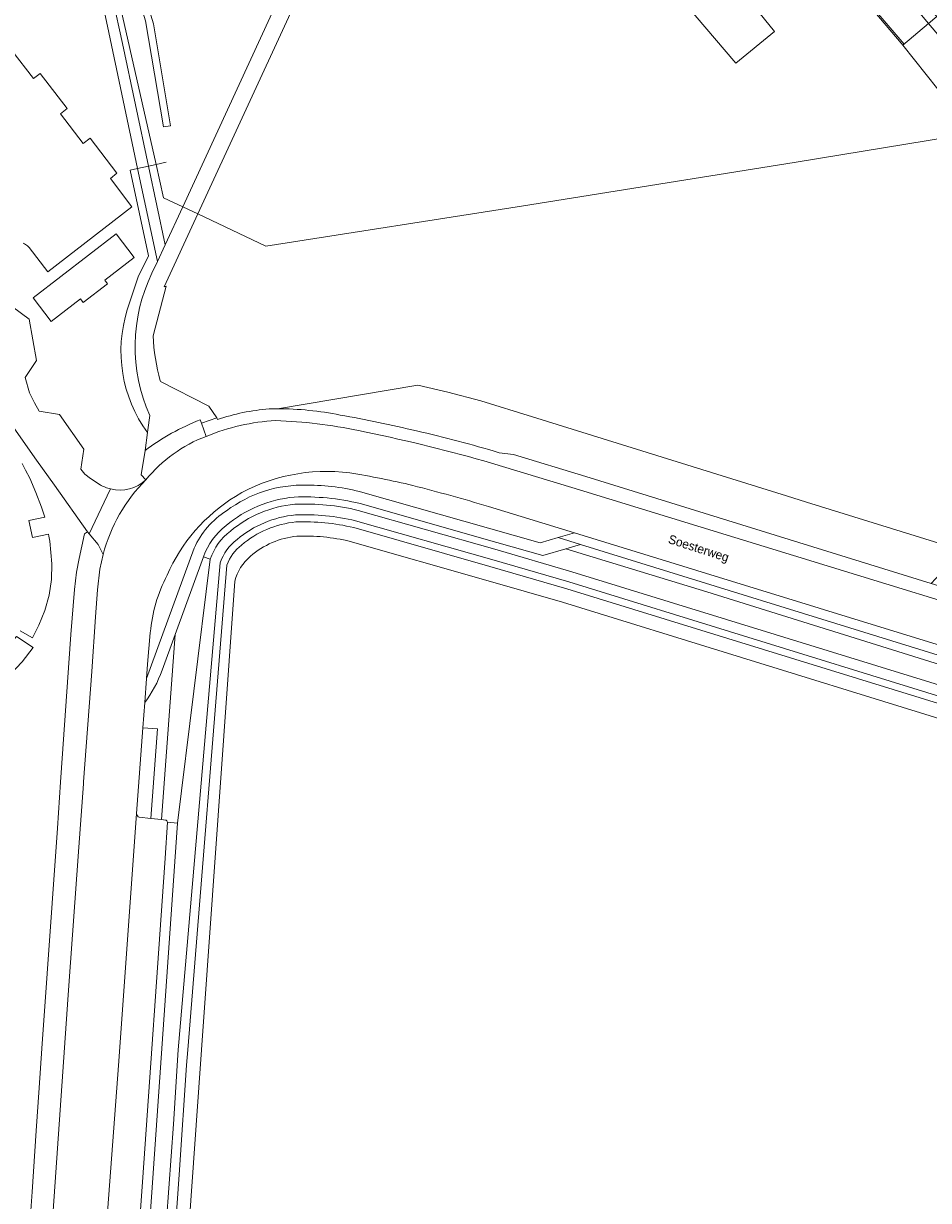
# Model space of a CAD drawing. Header units: metres. Extents: x 151448 to 154749, y 463108 to 465296.
# Tile 27 of 256: x 152205 to 152332, y 463479 to 463644. Entities that reach past the tile are written whole.
import ezdxf
from ezdxf.enums import TextEntityAlignment as Align

# ---------------------------------------------------------------- set-up
doc = ezdxf.new("R2010")
doc.units = ezdxf.units.M
for name, color, linetype, lineweight in [('B-PV-GR-BEPLANTING_CULTUUR_BOSPLANTSOEN-GV', 253, 'Continuous', 9), ('B-PV-GR-GROENVOORZIENING-GV', 253, 'Continuous', 9), ('B-PV-GR-STRUIK-GV', 253, 'Continuous', 9), ('B-PV-IE-TERREINAFSCHEIDING_KUNSTMATIG_HEKWERK-G', 253, 'Continuous', 9), ('B-PV-OG-BEBOUWING-GV', 1, 'Continuous', 9), ('B-PV-OG-BEBOUWING_LUIFEL-GV', 1, 'Continuous', 9), ('B-PV-OG-TERREIN_BEGROEID-GV', 253, 'Continuous', 9), ('B-PV-OG-TERREIN_ERF-GV', 253, 'Continuous', 9), ('B-PV-OG-TERREIN_OEVER-GV', 253, 'Continuous', 9), ('B-PV-OG-TOPOGRAFIE-T18', 2, 'Continuous', 9), ('B-PV-OG-WATER_GREPPEL-GV', 253, 'Continuous', 9), ('B-PV-OG-WATER_SLOOT-GV', 253, 'Continuous', 9), ('B-PV-VH-GESLOTENVERHARDING_ASFALT-GV', 253, 'Continuous', 9), ('B-PV-VH-OPENVERHARDING_BETONSTRAATSTEEN-GV', 253, 'Continuous', 9), ('B-PV-VH-OPENVERHARDING_STRAATBAKSTEEN-GV', 253, 'Continuous', 9), ('B-PV-VH-OPENVERHARDING_TEGEL-GV', 253, 'Continuous', 9)]:
    doc.layers.add(name, color=color, linetype=linetype, lineweight=lineweight)
doc.styles.add('Drong', font='txt', dxfattribs={"height": 1.8})

msp = doc.modelspace()

# ---------------------------------------------------------------- linework, layer by layer
at = {"layer": 'B-PV-GR-BEPLANTING_CULTUUR_BOSPLANTSOEN-GV'}
for points in [[(152242.907, 463577.682, 0.1530503), (152233.329, 463573.682)], [(152252.158, 463576.787, 0.0699426), (152242.907, 463577.682)], [(152233.955, 463572.902, -0.1529688), (152242.975, 463576.684)], [(152242.975, 463576.684, -0.0694475), (152251.904, 463575.82)], [(152233.329, 463573.682, 0.1461974), (152230.16, 463569.299)], [(152231.102, 463568.963, -0.1469473), (152233.955, 463572.902)]]:
    msp.add_lwpolyline(points, format="xyb", dxfattribs=at)
at = {"layer": 'B-PV-GR-BEPLANTING_CULTUUR_BOSPLANTSOEN-GV', "flags": 128}
for points in [[(152251.904, 463575.82), (152271.092, 463570.345), (152281.946, 463567.203), (152332.257, 463551.658), (152351.458, 463545.725)], [(152361.461, 463546.82), (152360.067, 463547.251), (152359.571, 463546.145), (152343.48, 463551.081), (152335.258, 463553.643), (152300.893, 463564.351), (152281.069, 463570.42), (152277.833, 463569.469), (152271.366, 463571.306), (152252.158, 463576.787)], [(152230.16, 463569.299), (152231.102, 463568.963)]]:
    msp.add_lwpolyline(points, dxfattribs=at)
at = {"layer": 'B-PV-GR-GROENVOORZIENING-GV', "flags": 128}
for points in [[(152274.328, 463713.78), (152274.369, 463713.329), (152274.274, 463712.821), (152300.311, 463682.35), (152332.052, 463644.232), (152333.219, 463645.222), (152327.139, 463651.858), (152307.623, 463675.411), (152290.953, 463695.152), (152278.071, 463709.875)], [(152332.052, 463644.232), (152371.103, 463598.157), (152371.84, 463597.344), (152372.419, 463597.785), (152368.621, 463603.135), (152345.234, 463630.974), (152333.219, 463645.222)]]:
    msp.add_lwpolyline(points, close=True, dxfattribs=at)
at = {"layer": 'B-PV-GR-STRUIK-GV', "flags": 128}
msp.add_lwpolyline([(152332.052, 463644.232), (152300.311, 463682.35), (152274.274, 463712.821), (152274.005, 463711.384), (152271.995, 463708.026), (152288.968, 463687.728), (152328.237, 463641.452), (152328.461, 463641.188)], close=True, dxfattribs=at)
at = {"layer": 'B-PV-IE-TERREINAFSCHEIDING_KUNSTMATIG_HEKWERK-G', "flags": 128}
for points in [[(152288.968, 463687.728), (152328.632, 463641.333)], [(152223.489, 463624.42), (152217.842, 463649.459)], [(152238.926, 463612.953), (152274.838, 463618.547), (152313.464, 463624.745), (152338.296, 463628.837)], [(152219.857, 463623.647), (152220.905, 463623.87)], [(152220.905, 463623.87), (152222.432, 463624.195)], [(152222.432, 463624.195), (152223.489, 463624.42)], [(152223.489, 463624.42), (152224.934, 463624.728)], [(152224.54, 463619.759), (152223.489, 463624.42)], [(152227.251, 463618.477), (152224.54, 463619.759)], [(152229.349, 463617.484), (152227.251, 463618.477)], [(152238.926, 463612.953), (152229.349, 463617.484)]]:
    msp.add_lwpolyline(points, dxfattribs=at)
at = {"layer": 'B-PV-OG-BEBOUWING-GV', "flags": 128}
for points in [[(152298.149, 463647.193), (152297.89, 463646.946), (152304.997, 463638.648), (152310.43, 463643.106), (152303.378, 463651.837), (152303.134, 463651.594), (152295.325, 463661.19), (152295.112, 463661.007), (152292.325, 463658.623), (152300.242, 463649.189)], [(152216.676, 463607.668), (152216.279, 463608.182), (152220.407, 463611.371), (152217.884, 463614.674), (152206.217, 463605.664), (152208.74, 463602.361), (152212.856, 463605.539), (152213.253, 463605.024)]]:
    msp.add_lwpolyline(points, close=True, dxfattribs=at)
msp.add_lwpolyline([(152204.383, 463558.911), (152206.112, 463557.91), (152207.036, 463559.68), (152207.86, 463561.762), (152208.452, 463563.896), (152208.778, 463566.09), (152208.854, 463568.303), (152208.561, 463571.51), (152208.429, 463572.2), (152208.372, 463572.494), (152206.132, 463572.02), (152205.631, 463574.384), (152207.871, 463574.859), (152207.775, 463575.143), (152207.396, 463576.256), (152206.583, 463578.346), (152205.733, 463580.334), (152205.157, 463581.467), (152204.651, 463582.421)], dxfattribs=at)
at = {"layer": 'B-PV-OG-BEBOUWING_LUIFEL-GV', "flags": 128}
msp.add_lwpolyline([(152203.855, 463558.091), (152203.753, 463557.932), (152203.118, 463557.051), (152201.866, 463555.547), (152200.216, 463554.056), (152198.41, 463552.779), (152196.597, 463551.812), (152194.652, 463551.005), (152193.265, 463550.612), (152193.974, 463547.867), (152196.497, 463548.742), (152198.851, 463549.825), (152200.948, 463551.132), (152202.943, 463552.717), (152204.692, 463554.524), (152206.214, 463556.54)], close=True, dxfattribs=at)
at = {"layer": 'B-PV-OG-TERREIN_BEGROEID-GV', "flags": 128}
for points in [[(152340.875, 463562.946), (152357.169, 463557.92), (152363.897, 463558.518), (152363.31, 463558.708), (152355.968, 463561.085), (152356.807, 463563.999), (152314.918, 463576.978), (152312.121, 463577.874), (152276.42, 463588.985), (152269.161, 463591.208), (152264.519, 463592.411), (152260.294, 463593.435), (152240.562, 463590.096)], [(152271.715, 463583.925), (152273.729, 463583.657), (152283.878, 463580.558), (152332.454, 463565.533), (152333.673, 463566.832), (152336.252, 463569.58), (152341.975, 463568.426), (152341.191, 463564.522), (152340.875, 463562.946)], [(152252.574, 463578.332), (152277.478, 463571.241), (152280.004, 463571.99), (152282.287, 463572.666), (152270.239, 463576.364)], [(152222.681, 463558.621), (152222.286, 463554.225), (152222.138, 463552.187), (152228.841, 463570.487)], [(152231.102, 463568.963), (152230.16, 463569.299), (152226.178, 463558.375), (152224.272, 463532.355), (152224.814, 463532.298)], [(152225.097, 463531.983), (152226.527, 463531.884), (152231.102, 463568.963)], [(152224.272, 463532.355), (152226.178, 463558.375), (152224.344, 463553.343)], [(152221.892, 463548.796), (152221.636, 463545.267), (152223.705, 463545.141), (152222.78, 463532.512), (152224.272, 463532.355)]]:
    msp.add_lwpolyline(points, dxfattribs=at)
at = {"layer": 'B-PV-OG-TERREIN_BEGROEID-GV'}
for points in [[(152240.562, 463590.096, -0.050139), (152249.359, 463589.213)], [(152249.359, 463589.213, -0.0165634), (152260.106, 463586.981)], [(152260.106, 463586.981, -0.0186092), (152271.715, 463583.925)], [(152250.722, 463581.074, 0.1688354), (152234.642, 463577.789)], [(152259.587, 463579.319, 0.0201824), (152250.722, 463581.074)], [(152233.393, 463575.755, -0.170178), (152244.705, 463579.362)], [(152244.705, 463579.362, -0.0698783), (152252.574, 463578.332)], [(152270.239, 463576.364, 0.0089099), (152259.587, 463579.319)], [(152234.642, 463577.789, 0.151687), (152225.034, 463566.697)], [(152228.841, 463570.487, -0.1482824), (152233.393, 463575.755)], [(152225.034, 463566.697, 0.0961982), (152222.681, 463558.621)], [(152224.344, 463553.343, -0.0738774), (152221.892, 463548.796)], [(152224.814, 463532.298, -0.3779181), (152225.097, 463531.983)]]:
    msp.add_lwpolyline(points, format="xyb", dxfattribs=at)
at = {"layer": 'B-PV-OG-TERREIN_BEGROEID-GV', "flags": 128}
msp.add_lwpolyline([(152359.571, 463546.145), (152360.067, 463547.251), (152333.437, 463555.48), (152283.126, 463571.025), (152281.069, 463570.42), (152300.893, 463564.351), (152335.258, 463553.643), (152343.48, 463551.081)], close=True, dxfattribs=at)
at = {"layer": 'B-PV-OG-TERREIN_ERF-GV', "flags": 128}
for points in [[(152242.388, 463645.701), (152229.349, 463617.484), (152238.926, 463612.953), (152274.838, 463618.547), (152313.464, 463624.745), (152338.296, 463628.837), (152328.461, 463641.188), (152328.237, 463641.452), (152288.968, 463687.728)], [(152217.394, 463647.667), (152218.78, 463641.444), (152222.432, 463624.195), (152223.489, 463624.42), (152224.54, 463619.759), (152227.251, 463618.477), (152244.459, 463655.84)], [(152219.451, 463604.021), (152220.973, 463608.653), (152222.424, 463611.589), (152219.857, 463623.647), (152220.905, 463623.87), (152216.684, 463643.871), (152215.906, 463647.332)], [(152371.103, 463598.157), (152332.052, 463644.232), (152328.461, 463641.188), (152338.296, 463628.837)], [(152204.8, 463613.369), (152204.991, 463613.294), (152205.405, 463613.013), (152205.646, 463612.74), (152208.305, 463609.326), (152220.102, 463618.485), (152217.069, 463622.468), (152218, 463623.186), (152214.22, 463628.104), (152213.254, 463627.387), (152210.059, 463631.55), (152211.009, 463632.29), (152207.219, 463637.217), (152206.27, 463636.499), (152203.215, 463640.45)], [(152203.215, 463640.45), (152206.27, 463636.499), (152207.219, 463637.217), (152211.009, 463632.29), (152210.059, 463631.55), (152213.254, 463627.387), (152214.22, 463628.104), (152218, 463623.186), (152217.069, 463622.468), (152220.102, 463618.485), (152208.305, 463609.326), (152205.646, 463612.74), (152205.405, 463613.013), (152204.991, 463613.294), (152204.8, 463613.369)], [(152338.296, 463628.837), (152313.464, 463624.745), (152274.838, 463618.547), (152238.926, 463612.953), (152229.349, 463617.484), (152224.64, 463607.243), (152224.893, 463607.344), (152223.083, 463600.332)], [(152223.681, 463610.799), (152220.905, 463623.87), (152219.857, 463623.647), (152222.424, 463611.589), (152220.973, 463608.653), (152219.451, 463604.021)], [(152222.912, 463609.142), (152223.681, 463610.799)], [(152215.619, 463579.425), (152214.277, 463580.293), (152213.505, 463580.884), (152213.505, 463580.907), (152212.905, 463581.591), (152213.335, 463584.42), (152209.901, 463589.271), (152207.084, 463589.751), (152206.398, 463590.916), (152205.703, 463592.355), (152205.081, 463594.486), (152206.691, 463596.863), (152205.648, 463602.706), (152203.298, 463604.425)], [(152203.298, 463604.425), (152205.648, 463602.706), (152206.691, 463596.863), (152205.081, 463594.486), (152205.703, 463592.355), (152206.398, 463590.916), (152207.084, 463589.751), (152209.901, 463589.271), (152213.335, 463584.42), (152212.905, 463581.591), (152213.505, 463580.907), (152213.505, 463580.884), (152214.277, 463580.293), (152215.619, 463579.425)], [(152224.06, 463594.02), (152224.095, 463593.911), (152230.909, 463590.473), (152232.052, 463588.821), (152232.115, 463588.568)], [(152240.562, 463590.096), (152260.294, 463593.435), (152264.519, 463592.411), (152269.161, 463591.208), (152276.42, 463588.985), (152312.121, 463577.874), (152314.918, 463576.978), (152356.807, 463563.999)], [(152222.279, 463586.759), (152222.327, 463587.124), (152222.597, 463589.163)], [(152205.432, 463470.872), (152206.066, 463480.061), (152206.657, 463488.627), (152207.072, 463494.646), (152207.456, 463500.208), (152209.617, 463531.175), (152210.066, 463537.608), (152211.517, 463558.391), (152212.019, 463564.707), (152212.331, 463567.121), (152212.675, 463569.053), (152213.437, 463572.537), (152213.842, 463572.805), (152209.21, 463579.358), (152206.7, 463582.895), (152202.861, 463588.341)], [(152202.861, 463588.341), (152206.7, 463582.895), (152209.21, 463579.358), (152213.842, 463572.805), (152214.085, 463572.526), (152217.024, 463578.732), (152217.109, 463578.828)], [(152222.075, 463580.106), (152221.42, 463580.818), (152221.94, 463584.22), (152222.279, 463586.759)], [(152204.651, 463582.421), (152205.157, 463581.467), (152205.733, 463580.334), (152206.583, 463578.346), (152207.396, 463576.256), (152207.775, 463575.143), (152207.871, 463574.859), (152205.631, 463574.384), (152206.132, 463572.02), (152208.372, 463572.494), (152208.429, 463572.2), (152208.561, 463571.51), (152208.854, 463568.303), (152208.778, 463566.09), (152208.452, 463563.896), (152207.86, 463561.762), (152207.036, 463559.68), (152206.112, 463557.91), (152204.383, 463558.911)], [(152361.043, 463316.873), (152357.207, 463316.706), (152357.209, 463314.719), (152353.968, 463314.541), (152353.59, 463317.656), (152353.531, 463317.654), (152352.057, 463350.522), (152350.071, 463392.299), (152349.133, 463415.559), (152356.326, 463427.533), (152353.304, 463500), (152351.647, 463539.755), (152349.79, 463540.331), (152350.13, 463541.425), (152330.928, 463547.359), (152280.617, 463562.904), (152269.849, 463566.02), (152250.765, 463571.465)], [(152234.566, 463565.856), (152229.881, 463500), (152225.035, 463431.841), (152222.969, 463424.314), (152221.798, 463420.049), (152216.456, 463393.081), (152215.379, 463380.807), (152225.254, 463380.324), (152229.784, 463363.422), (152238.451, 463363.308), (152238.4, 463359.364), (152240.04, 463359.343), (152240, 463357.843), (152239.708, 463340.721), (152239.616, 463335.308), (152239.587, 463334.132), (152239.308, 463310.301), (152344.296, 463309.445)]]:
    msp.add_lwpolyline(points, dxfattribs=at)
for points in [[(152255.4, 463657.633), (152253.853, 463658.207), (152257.919, 463668.327), (152259.286, 463668.018), (152260.511, 463671.204), (152259.254, 463671.71), (152261.314, 463676.517), (152256.892, 463678.247), (152257.074, 463678.722), (152256.48, 463678.935), (152256.327, 463678.371), (152251.605, 463679.746), (152242.203, 463656.717), (152244.459, 463655.84), (152227.251, 463618.477), (152229.349, 463617.484), (152242.388, 463645.701), (152246.585, 463655.014), (152248.139, 463654.41), (152248.617, 463654.644), (152255.802, 463652.09), (152257.623, 463656.809)], [(152293.018, 463663.527), (152295.112, 463661.007), (152295.325, 463661.19), (152303.134, 463651.594), (152303.378, 463651.837), (152310.43, 463643.106), (152304.997, 463638.648), (152297.89, 463646.946), (152298.149, 463647.193), (152288.591, 463657.977), (152286.103, 463658.916), (152289.407, 463667.66), (152290.715, 463667.166), (152293.915, 463665.958)], [(152217.951, 463657.942), (152218.818, 463658.352), (152223.146, 463644.209), (152225.509, 463629.843), (152224.526, 463629.732), (152222.018, 463644.605)], [(152217.394, 463647.667), (152215.906, 463647.332), (152216.684, 463643.871), (152220.905, 463623.87), (152222.432, 463624.195), (152218.78, 463641.444)], [(152220.905, 463623.87), (152223.681, 463610.799), (152224.772, 463613.146), (152222.432, 463624.195)], [(152222.432, 463624.195), (152224.772, 463613.146), (152227.251, 463618.477), (152224.54, 463619.759), (152223.489, 463624.42)], [(152216.676, 463607.668), (152213.253, 463605.024), (152212.856, 463605.539), (152208.74, 463602.361), (152206.217, 463605.664), (152217.884, 463614.674), (152220.407, 463611.371), (152216.279, 463608.182)]]:
    msp.add_lwpolyline(points, close=True, dxfattribs=at)
at = {"layer": 'B-PV-OG-TERREIN_ERF-GV'}
for points in [[(152222.597, 463589.163, -0.2209816), (152222.912, 463609.142)], [(152222.279, 463586.759, -0.2369361), (152219.451, 463604.021)], [(152219.451, 463604.021, 0.2369361), (152222.279, 463586.759)], [(152223.083, 463600.332, 0.0546721), (152224.06, 463594.02)], [(152232.115, 463588.568, -0.063277), (152239.398, 463590.081)], [(152239.398, 463590.081, -0.0060127), (152240.562, 463590.096)], [(152217.109, 463578.828, -0.0732301), (152215.619, 463579.425)], [(152215.619, 463579.425, 0.0732301), (152217.109, 463578.828)], [(152217.109, 463578.828, 0.2477401), (152222.075, 463580.106)], [(152243.285, 463572.192, 0.1534178), (152236.763, 463569.383)], [(152250.765, 463571.465, 0.0677901), (152243.285, 463572.192)], [(152236.763, 463569.383, 0.1613988), (152234.566, 463565.856)]]:
    msp.add_lwpolyline(points, format="xyb", dxfattribs=at)
at = {"layer": 'B-PV-OG-TERREIN_OEVER-GV'}
for points in [[(152242.975, 463576.684, 0.1529688), (152233.955, 463572.902)], [(152251.904, 463575.82, 0.0694475), (152242.975, 463576.684)], [(152234.893, 463571.731, -0.153061), (152243.077, 463575.186)], [(152243.146, 463574.188, 0.1531294), (152235.518, 463570.95)], [(152243.077, 463575.186, -0.0690223), (152251.523, 463574.369)], [(152251.27, 463573.401, 0.0685628), (152243.146, 463574.188)], [(152233.955, 463572.902, 0.1469473), (152231.102, 463568.963)], [(152236.763, 463569.383, -0.1534178), (152243.285, 463572.192)], [(152243.285, 463572.192, -0.0677901), (152250.765, 463571.465)], [(152232.515, 463568.461, -0.1487071), (152234.893, 463571.731)], [(152235.518, 463570.95, 0.150261), (152233.458, 463568.126)], [(152234.566, 463565.856, -0.1613988), (152236.763, 463569.383)]]:
    msp.add_lwpolyline(points, format="xyb", dxfattribs=at)
at = {"layer": 'B-PV-OG-TERREIN_OEVER-GV', "flags": 128}
for points in [[(152351.458, 463545.725), (152332.257, 463551.658), (152281.946, 463567.203), (152271.092, 463570.345), (152251.904, 463575.82)], [(152251.523, 463574.369), (152270.678, 463568.903), (152281.503, 463565.77), (152331.814, 463550.225), (152351.016, 463544.292)], [(152350.72, 463543.336), (152331.519, 463549.269), (152281.208, 463564.815), (152270.402, 463567.942), (152251.27, 463573.401)], [(152250.765, 463571.465), (152269.849, 463566.02), (152280.617, 463562.904), (152330.928, 463547.359), (152350.13, 463541.425)], [(152231.102, 463568.963), (152226.527, 463531.884), (152222.95, 463480.679), (152221.364, 463458.061), (152220.48, 463445.674), (152219.952, 463445.712), (152219.037, 463432.576)], [(152220.159, 463424.782), (152220.977, 463429.359), (152221.805, 463435.132), (152223.968, 463462.604), (152225.947, 463489.542), (152226.58, 463500.001), (152232.515, 463568.461)], [(152233.458, 463568.126), (152227.947, 463500.001), (152227.758, 463497.868), (152226.78, 463483.161), (152224.546, 463451.102), (152223.108, 463434.317), (152222.685, 463430.628), (152221.497, 463424.559), (152222.969, 463424.314), (152225.035, 463431.841), (152229.881, 463500), (152234.566, 463565.856)]]:
    msp.add_lwpolyline(points, dxfattribs=at)
at = {"layer": 'B-PV-OG-WATER_GREPPEL-GV'}
for points in [[(152243.077, 463575.186, 0.153061), (152234.893, 463571.731)], [(152235.518, 463570.95, -0.1531294), (152243.146, 463574.188)], [(152251.523, 463574.369, 0.0690223), (152243.077, 463575.186)], [(152243.146, 463574.188, -0.0685628), (152251.27, 463573.401)], [(152234.893, 463571.731, 0.1487071), (152232.515, 463568.461)], [(152233.458, 463568.126, -0.150261), (152235.518, 463570.95)]]:
    msp.add_lwpolyline(points, format="xyb", dxfattribs=at)
at = {"layer": 'B-PV-OG-WATER_GREPPEL-GV', "flags": 128}
for points in [[(152351.016, 463544.292), (152331.814, 463550.225), (152281.503, 463565.77), (152270.678, 463568.903), (152251.523, 463574.369)], [(152251.27, 463573.401), (152270.402, 463567.942), (152281.208, 463564.815), (152331.519, 463549.269), (152350.72, 463543.336)], [(152226.58, 463500.001), (152225.947, 463489.542), (152223.968, 463462.604), (152221.805, 463435.132), (152220.977, 463429.359), (152220.159, 463424.782), (152221.497, 463424.559), (152222.685, 463430.628), (152223.108, 463434.317), (152224.546, 463451.102), (152226.78, 463483.161), (152227.758, 463497.868), (152227.947, 463500.001), (152233.458, 463568.126)], [(152232.515, 463568.461), (152226.58, 463500.001)]]:
    msp.add_lwpolyline(points, dxfattribs=at)
at = {"layer": 'B-PV-OG-WATER_SLOOT-GV', "flags": 128}
msp.add_lwpolyline([(152217.951, 463657.942), (152222.018, 463644.605), (152224.526, 463629.732), (152225.509, 463629.843), (152223.146, 463644.209), (152218.818, 463658.352)], close=True, dxfattribs=at)
at = {"layer": 'B-PV-VH-GESLOTENVERHARDING_ASFALT-GV', "flags": 128}
for points in [[(152217.109, 463578.828), (152217.024, 463578.732), (152214.085, 463572.526)], [(152214.085, 463572.526), (152215.375, 463571.042), (152216.065, 463569.617)]]:
    msp.add_lwpolyline(points, dxfattribs=at)
at = {"layer": 'B-PV-VH-GESLOTENVERHARDING_ASFALT-GV'}
for points in [[(152216.065, 463569.617, -0.134841), (152222.075, 463580.106)], [(152222.075, 463580.106, -0.2477401), (152217.109, 463578.828)]]:
    msp.add_lwpolyline(points, format="xyb", dxfattribs=at)
at = {"layer": 'B-PV-VH-OPENVERHARDING_BETONSTRAATSTEEN-GV'}
for points in [[(152229.709, 463588.544, 0.0697283), (152221.94, 463584.22)], [(152222.075, 463580.106, -0.1361203), (152230.552, 463586.212)]]:
    msp.add_lwpolyline(points, format="xyb", dxfattribs=at)
at = {"layer": 'B-PV-VH-OPENVERHARDING_BETONSTRAATSTEEN-GV', "flags": 128}
for points in [[(152230.552, 463586.212), (152229.873, 463588.09), (152229.709, 463588.544)], [(152221.94, 463584.22), (152221.42, 463580.818), (152222.075, 463580.106)]]:
    msp.add_lwpolyline(points, dxfattribs=at)
at = {"layer": 'B-PV-VH-OPENVERHARDING_STRAATBAKSTEEN-GV', "flags": 128}
for points in [[(152223.083, 463600.332), (152224.893, 463607.344), (152224.64, 463607.243), (152229.349, 463617.484), (152227.251, 463618.477), (152224.772, 463613.146), (152223.681, 463610.799), (152222.912, 463609.142)], [(152224.095, 463593.911), (152224.06, 463594.02)], [(152229.709, 463588.544), (152229.873, 463588.09), (152232.052, 463588.821), (152230.909, 463590.473), (152224.095, 463593.911)], [(152222.597, 463589.163), (152222.327, 463587.124), (152222.279, 463586.759), (152221.94, 463584.22)], [(152377.954, 463549.553), (152283.02, 463578.686), (152269.58, 463582.762)], [(152270.239, 463576.364), (152282.287, 463572.666), (152333.884, 463556.801), (152362.444, 463548.012)], [(152216.065, 463569.617), (152215.569, 463567.573), (152215.254, 463564.671), (152214.997, 463560.846), (152214.482, 463553.185), (152213.294, 463537.685), (152213.273, 463537.383)], [(152213.715, 463431.338), (152214.751, 463446.164), (152215.277, 463458.44), (152218.245, 463498.419), (152220.761, 463533.202), (152221.636, 463545.267), (152221.892, 463548.796), (152222.138, 463552.187), (152222.286, 463554.225), (152222.681, 463558.621)], [(152213.273, 463537.383), (152212.645, 463528.492), (152211.195, 463508.413), (152206.861, 463446.419), (152205.856, 463431.176), (152205.766, 463428.803)], [(152220.761, 463533.202), (152218.245, 463498.419), (152215.277, 463458.44), (152214.751, 463446.164), (152213.715, 463431.338)], [(152224.814, 463532.298), (152224.272, 463532.355), (152222.78, 463532.512), (152221.141, 463532.685)], [(152218.239, 463432.629), (152219.154, 463445.767), (152219.894, 463458.151), (152221.554, 463480.776), (152224.779, 463526.957), (152225.097, 463531.983)]]:
    msp.add_lwpolyline(points, dxfattribs=at)
at = {"layer": 'B-PV-VH-OPENVERHARDING_STRAATBAKSTEEN-GV'}
for points in [[(152222.912, 463609.142, 0.2209816), (152222.597, 463589.163)], [(152224.06, 463594.02, -0.0546721), (152223.083, 463600.332)], [(152221.94, 463584.22, -0.0697283), (152229.709, 463588.544)], [(152240.303, 463588.44, 0.0853446), (152230.552, 463586.212)], [(152251.931, 463587.031, 0.0436075), (152240.303, 463588.44)], [(152230.552, 463586.212, 0.1361203), (152222.075, 463580.106)], [(152269.58, 463582.762, 0.0198891), (152251.931, 463587.031)], [(152234.642, 463577.789, -0.1688354), (152250.722, 463581.074)], [(152250.722, 463581.074, -0.0201824), (152259.587, 463579.319)], [(152222.075, 463580.106, 0.134841), (152216.065, 463569.617)], [(152259.587, 463579.319, -0.0089099), (152270.239, 463576.364)], [(152225.034, 463566.697, -0.151687), (152234.642, 463577.789)], [(152222.681, 463558.621, -0.0961982), (152225.034, 463566.697)], [(152221.141, 463532.685, -0.3444493), (152220.761, 463533.202)], [(152225.097, 463531.983, 0.3779181), (152224.814, 463532.298)]]:
    msp.add_lwpolyline(points, format="xyb", dxfattribs=at)
at = {"layer": 'B-PV-VH-OPENVERHARDING_TEGEL-GV', "flags": 128}
for points in [[(152232.115, 463588.568), (152232.052, 463588.821), (152229.873, 463588.09), (152230.552, 463586.212)], [(152376.414, 463551.76), (152371.568, 463553.171), (152367.118, 463554.518), (152367.38, 463554.766), (152357.169, 463557.92), (152340.875, 463562.946), (152332.454, 463565.533), (152283.878, 463580.558), (152273.729, 463583.657), (152271.715, 463583.925)], [(152269.58, 463582.762), (152283.02, 463578.686), (152377.954, 463549.553)], [(152280.004, 463571.99), (152277.478, 463571.241), (152252.574, 463578.332)], [(152252.158, 463576.787), (152271.366, 463571.306), (152277.833, 463569.469), (152281.069, 463570.42), (152283.126, 463571.025), (152280.004, 463571.99)], [(152206.861, 463446.419), (152211.195, 463508.413), (152212.645, 463528.492), (152213.273, 463537.383), (152213.294, 463537.685), (152214.482, 463553.185), (152214.997, 463560.846), (152215.254, 463564.671), (152215.569, 463567.573), (152216.065, 463569.617), (152215.375, 463571.042), (152214.085, 463572.526), (152213.842, 463572.805), (152213.437, 463572.537), (152212.675, 463569.053), (152212.331, 463567.121), (152212.019, 463564.707), (152211.517, 463558.391), (152210.066, 463537.608), (152209.617, 463531.175), (152207.456, 463500.208), (152207.072, 463494.646), (152206.657, 463488.627), (152206.066, 463480.061), (152205.432, 463470.872)], [(152362.444, 463548.012), (152333.884, 463556.801), (152282.287, 463572.666), (152280.004, 463571.99)], [(152280.004, 463571.99), (152283.126, 463571.025), (152333.437, 463555.48), (152360.067, 463547.251), (152361.461, 463546.82)], [(152228.841, 463570.487), (152222.138, 463552.187), (152221.892, 463548.796)], [(152224.344, 463553.343), (152226.178, 463558.375), (152230.16, 463569.299)], [(152221.636, 463545.267), (152220.761, 463533.202)], [(152221.141, 463532.685), (152222.78, 463532.512), (152223.705, 463545.141), (152221.636, 463545.267)], [(152221.364, 463458.061), (152222.95, 463480.679), (152226.527, 463531.884), (152225.097, 463531.983), (152224.779, 463526.957), (152221.554, 463480.776), (152219.894, 463458.151), (152219.154, 463445.767), (152218.239, 463432.629)]]:
    msp.add_lwpolyline(points, dxfattribs=at)
at = {"layer": 'B-PV-VH-OPENVERHARDING_TEGEL-GV'}
for points in [[(152239.398, 463590.081, 0.063277), (152232.115, 463588.568)], [(152240.562, 463590.096, 0.0060127), (152239.398, 463590.081)], [(152249.359, 463589.213, 0.050139), (152240.562, 463590.096)], [(152260.106, 463586.981, 0.0165634), (152249.359, 463589.213)], [(152230.552, 463586.212, -0.0853446), (152240.303, 463588.44)], [(152240.303, 463588.44, -0.0436075), (152251.931, 463587.031)], [(152251.931, 463587.031, -0.0198891), (152269.58, 463582.762)], [(152271.715, 463583.925, 0.0186092), (152260.106, 463586.981)], [(152244.705, 463579.362, 0.170178), (152233.393, 463575.755)], [(152252.574, 463578.332, 0.0698783), (152244.705, 463579.362)], [(152233.329, 463573.682, -0.1530503), (152242.907, 463577.682)], [(152242.907, 463577.682, -0.0699426), (152252.158, 463576.787)], [(152233.393, 463575.755, 0.1482824), (152228.841, 463570.487)], [(152230.16, 463569.299, -0.1461974), (152233.329, 463573.682)], [(152221.892, 463548.796, 0.0738774), (152224.344, 463553.343)], [(152220.761, 463533.202, 0.3444493), (152221.141, 463532.685)]]:
    msp.add_lwpolyline(points, format="xyb", dxfattribs=at)

# ---------------------------------------------------------------- texts
at = {"layer": 'B-PV-OG-TOPOGRAFIE-T18', "style": 'Drong'}
msp.add_text('Soesterweg', height=1.25, rotation=342.2, dxfattribs=at).set_placement((152299.709, 463570.331), align=Align.MIDDLE)

doc.saveas('drawing.dxf')
